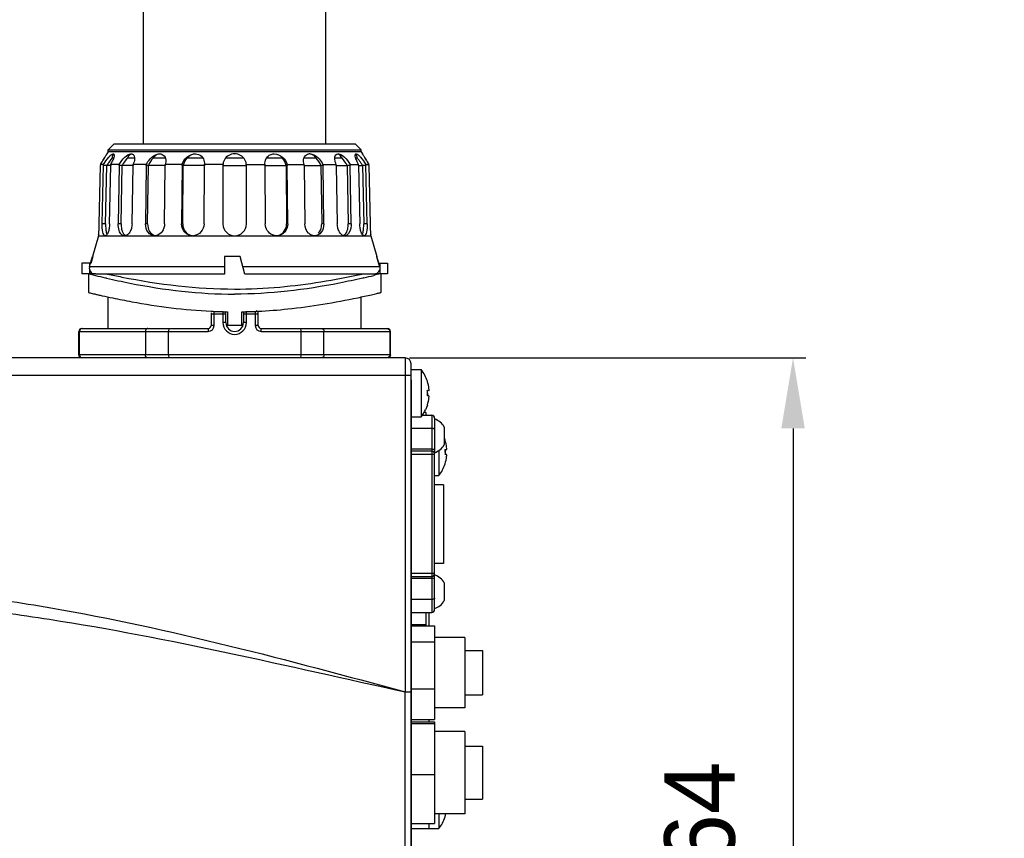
# Model space of a CAD drawing. Header units: millimetres. Extents: x 4086 to 8318, y 123 to 1549.
# Tile 41 of 56: x 6906 to 6989, y 1032 to 1102. Entities that reach past the tile are written whole.
import ezdxf

# ---------------------------------------------------------------- set-up
doc = ezdxf.new("R2010")
doc.units = ezdxf.units.MM
doc.styles.get("Standard").update_dxf_attribs({"font": 'SourceHanSansCN-Normal.ttf'})
doc.dimstyles.get("Standard").update_dxf_attribs({"dimscale": 6, "dimtxt": 5, "dimasz": 3, "dimexe": 0.18, "dimexo": 0.0625, "dimgap": 0.8, "dimtad": 1, "dimtoh": 1, "dimdec": 1, "dimlfac": 2, "dimzin": 0, "dimdsep": 46, "dimtxsty": 'Standard', "dimcen": 0.09, "dimclrd": 256, "dimclre": 256, "dimclrt": 256, "dimadec": 0, "dimazin": 2, "dimtfac": 1, "dimtdec": 1, "dimtofl": 0, "dimtmove": 0, "dimatfit": 3, "dimfxl": 1, "dimtolj": 1, "dimtzin": 0, "dimarcsym": 0})

# ---------------------------------------------------------------- blocks, each defined once
blk = doc.blocks.new('*D734')
at = {"lineweight": -2}
for p, q in [((6938.902, 1073.262), (6972.58, 1073.262)), ((6971.5, 1067.262), (6971.5, 997.262)), ((6939.402, 991.262), (6972.58, 991.262))]:
    blk.add_line(p, q, dxfattribs=at)
for points in [[(6972.5, 1067.262), (6970.5, 1067.262), (6971.5, 1073.262)], [(6970.5, 997.262), (6972.5, 997.262), (6971.5, 991.262)]]:
    blk.add_solid(points)
at = {"layer": 'Defpoints', "color": 0}
for p in [(6938.527, 1073.262), (6939.027, 991.262), (6971.5, 991.262)]:
    blk.add_point(p, dxfattribs=at)
at = {"insert": (6963.592, 1032.262), "char_height": 30, "attachment_point": 5, "rotation": 90}
blk.add_mtext('\\A1;\\A1;{\\H0.2x;164}', dxfattribs=at)
blk = doc.blocks.new('*D735')
at = {"lineweight": -2}
for p, q in [((6836.304, 1255.762), (7007.728, 1255.762)), ((7006.648, 1249.762), (7006.648, 997.262)), ((6939.402, 991.262), (7007.728, 991.262))]:
    blk.add_line(p, q, dxfattribs=at)
for points in [[(7007.648, 1249.762), (7005.648, 1249.762), (7006.648, 1255.762)], [(7005.648, 997.262), (7007.648, 997.262), (7006.648, 991.262)]]:
    blk.add_solid(points)
at = {"layer": 'Defpoints', "color": 0}
for p in [(6835.929, 1255.762), (6939.027, 991.262), (7006.648, 991.262)]:
    blk.add_point(p, dxfattribs=at)
at = {"insert": (6998.118, 1123.512), "char_height": 30, "attachment_point": 5, "rotation": 90}
blk.add_mtext('\\A1;\\A1;{\\H0.2x;最大529}', dxfattribs=at)
blk = doc.blocks.new('*D738')
at = {"lineweight": -2}
for p, q in [((6874.012, 1077.387), (6874.012, 940.662)), ((6939.027, 1071.387), (6939.027, 940.662)), ((6880.012, 941.742), (6933.027, 941.742))]:
    blk.add_line(p, q, dxfattribs=at)
for points in [[(6880.012, 942.742), (6880.012, 940.742), (6874.012, 941.742)], [(6933.027, 940.742), (6933.027, 942.742), (6939.027, 941.742)]]:
    blk.add_solid(points)
at = {"layer": 'Defpoints', "color": 0}
for p in [(6874.012, 1077.762), (6939.027, 1071.762), (6939.027, 941.742)]:
    blk.add_point(p, dxfattribs=at)
at = {"insert": (6906.519, 949.654), "char_height": 30, "attachment_point": 5}
blk.add_mtext('\\A1;\\A1;{\\H0.2x;130}', dxfattribs=at)

msp = doc.modelspace()

# ---------------------------------------------------------------- linework, layer by layer
at = {"color": 7, "linetype": 'Continuous'}
for p, q in [((6916.2769, 1091.4392), (6916.2769, 1159.9141)), ((6931.7769, 1091.4392), (6931.7769, 1159.9141)), ((6913.2769, 1090.7742), (6913.1618, 1090.5983)), ((6913.7769, 1091.4392), (6913.2769, 1090.9392)), ((6913.2769, 1090.9392), (6934.7769, 1090.9392)), ((6913.2769, 1090.7742), (6913.2769, 1090.9392)), ((6934.7769, 1090.7742), (6913.2769, 1090.7742)), ((6913.7769, 1091.4392), (6934.2769, 1091.4392)), ((6934.7769, 1090.9392), (6934.2769, 1091.4392)), ((6934.7769, 1090.7742), (6934.7769, 1090.9392)), ((6934.7769, 1090.7742), (6934.892, 1090.5983)), ((6913.119, 1090.5226), (6913.107, 1090.5017)), ((6913.1511, 1090.5794), (6913.1618, 1090.5983)), ((6913.1618, 1090.5983), (6913.1512, 1090.5795)), ((6913.726, 1090.2262), (6913.5894, 1090.2262)), ((6915.515, 1090.2262), (6914.8953, 1090.2262)), ((6918.1372, 1090.2262), (6917.0951, 1090.2262)), ((6921.3359, 1090.2262), (6919.9735, 1090.2262)), ((6924.8052, 1090.2262), (6923.2486, 1090.2262)), ((6928.0803, 1090.2262), (6926.7178, 1090.2262)), ((6930.9586, 1090.2262), (6929.9165, 1090.2262)), ((6933.1585, 1090.2262), (6932.5387, 1090.2262)), ((6934.4644, 1090.2262), (6934.3277, 1090.2262)), ((6934.892, 1090.5983), (6934.9026, 1090.5795)), ((6934.9026, 1090.5794), (6934.892, 1090.5983)), ((6934.9348, 1090.5226), (6934.9468, 1090.5017)), ((6912.5159, 1084.6392), (6912.6185, 1089.5983)), ((6912.6202, 1089.7041), (6912.6185, 1089.5983)), ((6912.8712, 1089.7041), (6912.6202, 1089.7041)), ((6913.1524, 1089.6051), (6912.8678, 1089.5983)), ((6913.0567, 1084.6392), (6913.1524, 1089.6051)), ((6913.486, 1089.6119), (6913.1546, 1089.6119)), ((6913.3883, 1084.6392), (6913.4858, 1089.5983)), ((6914.2142, 1089.7041), (6913.4857, 1089.7041)), ((6914.2095, 1089.5983), (6914.1265, 1084.6392)), ((6914.4516, 1089.6051), (6914.2095, 1089.5983)), ((6914.3702, 1084.6392), (6914.4516, 1089.6051)), ((6915.3851, 1089.6119), (6914.4535, 1089.6119)), ((6915.3021, 1084.6392), (6915.3851, 1089.5983)), ((6916.5177, 1089.7041), (6915.3831, 1089.7041)), ((6916.5122, 1089.5983), (6916.4519, 1084.6392)), ((6916.6881, 1089.6051), (6916.5122, 1089.5983)), ((6916.6289, 1084.6392), (6916.6881, 1089.6051)), ((6918.1267, 1089.6119), (6916.6896, 1089.6119)), ((6918.0699, 1084.6392), (6918.1302, 1089.5983)), ((6919.5563, 1089.7041), (6918.1267, 1089.7041)), ((6919.5504, 1089.5983), (6919.5187, 1084.6392)), ((6919.6429, 1089.6051), (6919.5504, 1089.5983)), ((6919.6118, 1084.6392), (6919.6429, 1089.6051)), ((6921.4525, 1089.6119), (6919.6438, 1089.6119)), ((6921.4208, 1084.6392), (6921.4525, 1089.5983)), ((6923.0325, 1089.7041), (6921.4477, 1089.7041)), ((6923.0269, 1089.5983), (6923.0269, 1084.6392)), ((6923.0271, 1089.6119), (6925.0263, 1089.6119)), ((6925.0213, 1089.7041), (6926.6061, 1089.7041)), ((6925.0269, 1084.6392), (6925.0269, 1089.5983)), ((6926.6012, 1089.6119), (6928.4096, 1089.6119)), ((6926.6012, 1089.5983), (6926.6329, 1084.6392)), ((6928.5033, 1089.5983), (6928.4109, 1089.6051)), ((6928.4109, 1089.6051), (6928.442, 1084.6392)), ((6928.4975, 1089.7041), (6929.9271, 1089.7041)), ((6928.5351, 1084.6392), (6928.5033, 1089.5983)), ((6929.9236, 1089.6119), (6931.3639, 1089.6119)), ((6929.9236, 1089.5983), (6929.9839, 1084.6392)), ((6931.5416, 1089.5983), (6931.3657, 1089.6051)), ((6931.3657, 1089.6051), (6931.4249, 1084.6392)), ((6931.5361, 1089.7041), (6932.6707, 1089.7041)), ((6931.6019, 1084.6392), (6931.5416, 1089.5983)), ((6932.6687, 1089.6119), (6933.6, 1089.6119)), ((6932.6687, 1089.5983), (6932.7517, 1084.6392)), ((6933.8443, 1089.5983), (6933.6022, 1089.6051)), ((6933.6022, 1089.6051), (6933.6836, 1084.6392)), ((6933.8396, 1089.7041), (6934.5681, 1089.7041)), ((6933.9273, 1084.6392), (6933.8443, 1089.5983)), ((6934.5678, 1089.6119), (6934.8991, 1089.6119)), ((6934.5679, 1089.5983), (6934.6655, 1084.6392)), ((6935.186, 1089.5983), (6934.9013, 1089.6051)), ((6934.9013, 1089.6051), (6934.9971, 1084.6392)), ((6935.1826, 1089.7041), (6935.4336, 1089.7041)), ((6935.2836, 1084.6392), (6935.1851, 1089.6336)), ((6935.4353, 1089.5983), (6935.4336, 1089.7041)), ((6935.4353, 1089.5983), (6935.5379, 1084.6392)), ((6913.0567, 1084.6392), (6912.7702, 1084.6392)), ((6914.3702, 1084.6392), (6914.1265, 1084.6392)), ((6916.6289, 1084.6392), (6916.4519, 1084.6392)), ((6919.6118, 1084.6392), (6919.5187, 1084.6392)), ((6928.5351, 1084.6392), (6928.442, 1084.6392)), ((6931.6019, 1084.6392), (6931.4249, 1084.6392)), ((6933.9273, 1084.6392), (6933.6836, 1084.6392)), ((6935.2836, 1084.6392), (6934.9971, 1084.6392)), ((6912.4519, 1083.6392), (6911.934, 1081.8892)), ((6912.4598, 1083.7152), (6912.4519, 1083.6392)), ((6912.4519, 1083.6392), (6935.6019, 1083.6392)), ((6935.6019, 1083.6392), (6935.594, 1083.7156)), ((6935.6019, 1083.6392), (6936.1198, 1081.8892)), ((6911.7793, 1081.3117), (6911.8608, 1081.5994)), ((6911.9657, 1081.8892), (6911.7865, 1081.2851)), ((6911.8608, 1081.5994), (6911.9434, 1081.8892)), ((6911.9434, 1081.8892), (6911.934, 1081.8892)), ((6924.5019, 1081.8892), (6923.1519, 1081.8892)), ((6923.1519, 1081.8892), (6923.1519, 1080.3892)), ((6924.9019, 1080.3892), (6924.5019, 1081.8892)), ((6936.1198, 1081.8892), (6936.0881, 1081.8892)), ((6936.0881, 1081.8892), (6936.2673, 1081.2851)), ((6936.193, 1081.5994), (6936.1104, 1081.8892)), ((6936.2745, 1081.3117), (6936.193, 1081.5994)), ((6911.7793, 1081.3117), (6911.0469, 1081.3117)), ((6911.0469, 1081.3117), (6911.0469, 1080.4015)), ((6911.6969, 1081.3117), (6911.6969, 1080.9177)), ((6911.6969, 1081.0195), (6911.7793, 1081.3117)), ((6923.1519, 1081.0119), (6911.6969, 1081.0119)), ((6911.6969, 1080.8308), (6911.6969, 1080.4015)), ((6936.3484, 1081.0119), (6924.7359, 1081.0119)), ((6936.2594, 1081.3117), (6937.0069, 1081.3117)), ((6936.2673, 1081.2851), (6936.3484, 1081.0119)), ((6936.3569, 1081.3117), (6936.3569, 1080.9177)), ((6936.3569, 1080.8308), (6936.3569, 1080.4015)), ((6937.0069, 1081.3117), (6937.0069, 1080.4015)), ((6911.6422, 1080.4015), (6911.0469, 1080.4015)), ((6911.6019, 1080.4117), (6911.6019, 1078.8117)), ((6911.6422, 1080.4015), (6911.6677, 1080.3951)), ((6911.6677, 1080.3951), (6912.1227, 1080.2821)), ((6912.0525, 1080.408), (6911.6969, 1080.408)), ((6912.1227, 1080.2821), (6912.1834, 1080.2672)), ((6923.1519, 1080.3892), (6912.2327, 1080.3892)), ((6913.046, 1080.0615), (6913.0663, 1080.0568)), ((6913.0663, 1080.0568), (6913.1425, 1080.0392)), ((6935.8211, 1080.3892), (6924.9019, 1080.3892)), ((6934.9901, 1080.0574), (6934.9114, 1080.0392)), ((6935.012, 1080.0625), (6934.9901, 1080.0574)), ((6935.9207, 1080.2795), (6935.8679, 1080.2666)), ((6936.3863, 1080.3952), (6935.9207, 1080.2795)), ((6936.3569, 1080.408), (6936.0008, 1080.408)), ((6936.4116, 1080.4015), (6936.3863, 1080.3952)), ((6937.0069, 1080.4015), (6936.4116, 1080.4015)), ((6936.4519, 1080.4117), (6936.4519, 1078.8117)), ((6913.2769, 1075.7617), (6913.2769, 1078.4388)), ((6934.7769, 1075.7617), (6934.7769, 1078.4385)), ((6936.4518, 1078.8113), (6936.4, 1078.7995)), ((6922.0269, 1077.0117), (6923.2769, 1077.0117)), ((6922.0269, 1077.0117), (6922.0269, 1076.0117)), ((6922.1839, 1077.2178), (6922.2634, 1077.2144)), ((6922.2769, 1076.0117), (6922.2769, 1077.2364)), ((6923.0269, 1077.2003), (6923.0269, 1076.2617)), ((6923.2769, 1076.2617), (6923.2769, 1077.0117)), ((6923.4269, 1077.181), (6923.4269, 1076.0117)), ((6924.6269, 1076.0117), (6924.6269, 1077.1811)), ((6924.7769, 1077.0117), (6926.0269, 1077.0117)), ((6924.7769, 1077.0117), (6924.7769, 1076.2617)), ((6925.0269, 1076.2617), (6925.0269, 1077.2282)), ((6925.7769, 1077.237), (6925.7769, 1076.0117)), ((6925.7906, 1077.2146), (6925.8681, 1077.218)), ((6926.0269, 1076.0117), (6926.0269, 1077.0117)), ((6911.0269, 1075.7617), (6911.0458, 1075.7617)), ((6911.07, 1075.7617), (6921.7769, 1075.7617)), ((6921.7769, 1075.7617), (6921.7769, 1075.5117)), ((6922.2769, 1076.0117), (6922.0269, 1076.0117)), ((6923.2769, 1076.2617), (6923.0269, 1076.2617)), ((6924.6269, 1076.0117), (6923.4268, 1076.0117)), ((6925.0269, 1076.2617), (6924.7769, 1076.2617)), ((6926.0269, 1076.0117), (6925.7769, 1076.0117)), ((6926.2769, 1075.7617), (6937.0269, 1075.7617)), ((6926.2769, 1075.5117), (6926.2769, 1075.7617)), ((6910.7769, 1075.5117), (6921.7769, 1075.5117)), ((6910.7769, 1073.5117), (6910.7769, 1075.5117)), ((6910.8256, 1073.5117), (6910.8256, 1075.5117)), ((6916.4436, 1075.5117), (6916.4436, 1073.5117)), ((6918.4088, 1073.5117), (6918.4088, 1075.5117)), ((6926.2769, 1075.5117), (6937.2712, 1075.5117)), ((6929.6449, 1075.5117), (6929.6449, 1073.5117)), ((6931.6102, 1073.5117), (6931.6102, 1075.5117)), ((6937.2282, 1075.5117), (6937.2282, 1073.5117)), ((6937.2769, 1073.5117), (6937.2769, 1075.5117)), ((6938.5269, 1073.2617), (6886.2739, 1073.2617)), ((6937.2769, 1073.5117), (6910.7819, 1073.5117)), ((6938.5269, 1073.2619), (6938.5248, 1044.8818)), ((6939.0269, 991.2617), (6939.0269, 1072.7617)), ((6939.0269, 1071.7617), (6886.2674, 1071.7617)), ((6939.0269, 1072.2617), (6939.8886, 1072.2617)), ((6939.8886, 1072.2617), (6939.8886, 1068.2617)), ((6940.4102, 1071.2654), (6940.4168, 1071.2692)), ((6940.5483, 1070.4817), (6940.4102, 1070.4817)), ((6940.5483, 1070.0417), (6940.4102, 1070.0417)), ((6940.4168, 1069.2541), (6940.2518, 1068.8449)), ((6940.4168, 1069.2541), (6940.4102, 1069.2579)), ((6939.0269, 1068.2617), (6939.8886, 1068.2617)), ((6939.9804, 1068.3867), (6940.7769, 1068.3867)), ((6940.2769, 1068.6194), (6940.1182, 1068.6194)), ((6940.2769, 1068.6194), (6940.2769, 1068.3867)), ((6940.7769, 1068.3867), (6940.7769, 1065.3562)), ((6941.0269, 1068.1367), (6941.0269, 1065.1258)), ((6941.8519, 1067.3856), (6941.8519, 1065.8878)), ((6939.0269, 1067.2841), (6940.7769, 1067.2841)), ((6941.9102, 1066.2654), (6941.916, 1066.2688)), ((6940.7769, 1065.4942), (6939.0269, 1065.4942)), ((6940.7769, 1065.3367), (6939.0269, 1065.3367)), ((6939.0269, 1065.0867), (6941.0269, 1065.0867)), ((6940.7769, 1065.3367), (6940.7769, 1054.6867)), ((6941.0269, 1051.8867), (6941.0269, 1065.0867)), ((6941.3886, 1065.4097), (6941.3886, 1063.2617)), ((6941.9102, 1065.4817), (6942.0483, 1065.4817)), ((6942.0483, 1065.0417), (6941.9102, 1065.0417)), ((6941.9168, 1064.2541), (6941.9102, 1064.2579)), ((6941.0269, 1063.2617), (6941.3886, 1063.2617)), ((6941.7769, 1062.4867), (6941.0269, 1062.4867)), ((6941.7769, 1062.4867), (6941.7769, 1055.7867)), ((6941.7769, 1055.7867), (6941.0269, 1055.7867)), ((6941.0269, 1054.9367), (6939.0269, 1054.9367)), ((6939.0269, 1054.6867), (6940.7769, 1054.6867)), ((6939.0269, 1054.5292), (6940.7769, 1054.5292)), ((6940.7769, 1054.6651), (6940.7769, 1051.6367)), ((6941.8519, 1054.1356), (6941.8519, 1052.6378)), ((6940.7769, 1052.7393), (6939.0269, 1052.7393)), ((6939.0269, 1051.6367), (6940.7769, 1051.6367)), ((6940.2769, 1051.6367), (6940.2769, 1050.4887)), ((6940.5269, 1051.6367), (6940.5269, 1050.4887)), ((6940.2769, 1050.5744), (6939.0269, 1050.5744)), ((6939.0269, 1050.4887), (6941.0269, 1050.4887)), ((6941.0269, 1050.4887), (6941.0269, 1042.5347)), ((6939.0269, 1049.1227), (6941.0269, 1049.1227)), ((6943.6019, 1049.5117), (6941.0269, 1049.5117)), ((6943.6019, 1049.5117), (6943.6019, 1043.5117)), ((6943.6019, 1048.3867), (6945.1019, 1048.3867)), ((6945.1019, 1048.386), (6945.1019, 1044.6374)), ((6939.0269, 1045.1457), (6941.0269, 1045.1457)), ((6943.6019, 1044.6367), (6945.1019, 1044.6367)), ((6943.6019, 1043.5117), (6941.0269, 1043.5117)), ((6939.0269, 1042.5347), (6941.0269, 1042.5347)), ((6939.0269, 1042.3321), (6941.0269, 1042.3321)), ((6940.5269, 1042.5347), (6940.5269, 1042.3321)), ((6941.0269, 1042.3321), (6941.0269, 1033.6913)), ((6939.0269, 1042.1876), (6941.0269, 1042.1876)), ((6943.6019, 1041.5117), (6941.0269, 1041.5117)), ((6943.6019, 1041.5114), (6943.6019, 1034.512)), ((6943.6019, 1040.2617), (6945.1019, 1040.2617)), ((6945.1019, 1040.261), (6945.1019, 1035.7624)), ((6939.0269, 1037.8673), (6941.0269, 1037.8673)), ((6943.6019, 1035.7617), (6945.1019, 1035.7617)), ((6943.6019, 1034.5117), (6941.0269, 1034.5117)), ((6941.3886, 1034.5117), (6941.3886, 1033.2617)), ((6941.9168, 1034.2541), (6941.9102, 1034.2579)), ((6939.0269, 1033.6913), (6941.0269, 1033.6913)), ((6939.0269, 1033.2617), (6941.3886, 1033.2617)), ((6940.5269, 1033.6913), (6940.5269, 1033.2617))]:
    msp.add_line(p, q, dxfattribs=at)
for points in [[(6912.7702, 1084.6392), (6912.8686, 1089.6336), (6912.8698, 1089.6689), (6912.8712, 1089.7041)], [(6913.4857, 1089.7041), (6913.4863, 1089.6689), (6913.4863, 1089.6336), (6913.4858, 1089.5983)], [(6914.2095, 1089.5983), (6914.2104, 1089.6336), (6914.212, 1089.6689), (6914.2142, 1089.7041)], [(6915.3831, 1089.7041), (6915.3846, 1089.6689), (6915.3852, 1089.6336), (6915.3851, 1089.5983)], [(6916.5122, 1089.5983), (6916.5131, 1089.6336), (6916.5149, 1089.6689), (6916.5177, 1089.7041)], [(6918.1267, 1089.7041), (6918.1289, 1089.6689), (6918.1301, 1089.6336), (6918.1302, 1089.5983)], [(6919.5504, 1089.5983), (6919.5512, 1089.6336), (6919.5532, 1089.6689), (6919.5563, 1089.7041)], [(6921.4477, 1089.7041), (6921.4506, 1089.6689), (6921.4522, 1089.6336), (6921.4525, 1089.5983)], [(6926.6012, 1089.5983), (6926.6016, 1089.6336), (6926.6032, 1089.6689), (6926.6061, 1089.7041)], [(6928.4975, 1089.7041), (6928.5006, 1089.6689), (6928.5025, 1089.6336), (6928.5033, 1089.5983)], [(6929.9236, 1089.5983), (6929.9237, 1089.6336), (6929.9249, 1089.6689), (6929.9271, 1089.7041)], [(6931.5361, 1089.7041), (6931.5389, 1089.6689), (6931.5407, 1089.6336), (6931.5416, 1089.5983)], [(6932.6687, 1089.5983), (6932.6685, 1089.6336), (6932.6692, 1089.6689), (6932.6707, 1089.7041)], [(6933.8396, 1089.7041), (6933.8418, 1089.6689), (6933.8434, 1089.6336), (6933.8443, 1089.5983)], [(6934.5679, 1089.5983), (6934.5675, 1089.6336), (6934.5675, 1089.6689), (6934.5681, 1089.7041)], [(6935.1826, 1089.7041), (6935.184, 1089.6689), (6935.1851, 1089.6336)], [(6911.6949, 1080.8742), (6911.6952, 1080.8887), (6911.6958, 1080.9032), (6911.6969, 1080.9177)], [(6911.6969, 1080.8308), (6911.6958, 1080.8453), (6911.6952, 1080.8597), (6911.6949, 1080.8742)], [(6936.3569, 1080.9177), (6936.358, 1080.9032), (6936.3586, 1080.8887), (6936.3588, 1080.8742)], [(6936.3588, 1080.8742), (6936.3586, 1080.8597), (6936.358, 1080.8453), (6936.3569, 1080.8308)]]:
    msp.add_lwpolyline(points, dxfattribs=at)
for centre, radius, start, end in [((6897.0945, 1099.7561), 18.4956, 327.079128, 327.912965), ((6897.1715, 1099.7076), 18.4046, 327.262021, 327.914224), ((6897.8363, 1099.2895), 17.6192, 327.917298, 328.283485), ((6898.3977, 1098.9419), 16.959, 327.905457, 329.35551), ((6898.3327, 1098.9836), 17.0362, 328.280923, 328.802102), ((6898.8265, 1098.6845), 16.4589, 328.802384, 329.362563), ((6899.3611, 1098.3672), 15.8372, 329.364405, 329.845404), ((6899.5619, 1098.2495), 15.6044, 329.363938, 330.23059), ((6899.8212, 1098.1), 15.3051, 329.845179, 330.234289), ((6900.3895, 1097.7766), 14.6513, 330.322692, 330.578036), ((6900.3703, 1097.7875), 14.6734, 330.323058, 330.578319), ((6910.5669, 1091.4163), 3.3838, 330.542148, 333.967787), ((6924.0269, 1089.5983), 1, 359.999996, 180), ((6930.4127, 1089.9769), 0.6214, 89.952275, 96.287832), ((6930.139, 1086.7271), 5.5635, 33.974256, 36.60222), ((6947.6835, 1097.7875), 14.6734, 209.421681, 209.676942), ((6947.6643, 1097.7766), 14.6513, 209.421964, 209.677308), ((6948.4939, 1098.2507), 15.6068, 209.769464, 210.639151), ((6948.2338, 1098.1007), 15.3066, 209.765724, 210.154792), ((6948.6894, 1098.3653), 15.8334, 210.154536, 210.632533), ((6949.2272, 1098.6844), 16.4587, 210.634415, 211.197602), ((6949.6577, 1098.9429), 16.9609, 210.647512, 212.095006), ((6949.7202, 1098.9831), 17.0352, 211.197866, 211.719079), ((6950.2167, 1099.289), 17.6184, 211.716515, 212.082218), ((6950.8823, 1099.7076), 18.4046, 212.085776, 212.737979), ((6950.9593, 1099.7561), 18.4956, 212.087035, 212.920872), ((6918.1844, 1086.5588), 5.8811, 146.241849, 147.110974), ((6910.2003, 1091.6189), 3.8026, 329.765406, 330.60085), ((6900.8069, 1084.8877), 11.7117, 354.498438, 356.903942), ((6900.9146, 1084.8803), 11.6038, 356.911695, 358.809833), ((6924.0269, 1084.6392), 1, 180, 0), ((6947.1403, 1084.8803), 11.6048, 181.190253, 183.095168), ((6947.2501, 1084.8879), 11.7149, 183.103281, 185.501997), ((6899.8944, 1084.9761), 12.6285, 354.269709, 354.495796), ((6920.4497, 1084.5388), 0.8996, 270.0195, 275.749117), ((6948.1212, 1084.9725), 12.5901, 185.5049, 185.72946), ((6912.1749, 1080.8882), 0.4997, 216.631553, 236.173793), ((6929.72, 1151.9127), 73.7605, 256.246169, 256.935036), ((6918.3354, 1151.9075), 73.7551, 283.068037, 283.751602), ((6918.3787, 1155.2696), 78.5634, 281.832448, 282.26617), ((6924.0936, 1120.3051), 43.1296, 267.249381, 267.462239), ((6922.2769, 1077.0117), 0.25, 165, 180), ((6924.054, 1119.3296), 42.1533, 267.565345, 268.594873), ((6924.0268, 1118.3062), 41.1295, 268.59785, 268.828111), ((6924.0198, 1117.97), 40.7933, 268.828231, 268.966925), ((6923.0269, 1077.0117), 0.25, 0, 48.321093), ((6924.0141, 1117.6477), 40.471, 268.966838, 269.168516), ((6924.0498, 1116.9506), 39.7738, 270.831417, 271.036607), ((6924.0432, 1117.3205), 40.1437, 271.036505, 271.177786), ((6925.0269, 1077.0117), 0.25, 151.07638, 180), ((6924.035, 1117.7114), 40.5346, 271.17793, 271.411442), ((6924.0018, 1118.9483), 41.772, 271.41522, 272.454319), ((6925.7769, 1077.0117), 0.25, 0, 71.302556), ((6923.9501, 1120.211), 43.0358, 272.554346, 272.770244), ((6911.0269, 1075.5117), 0.25, 90, 180), ((6921.7769, 1076.0117), 0.5, 270, 0), ((6921.7769, 1076.0117), 0.25, 270, 0), ((6924.0269, 1076.2617), 1, 180, 0), ((6924.0269, 1076.2617), 0.75, 180, 0), ((6926.2769, 1076.0117), 0.5, 180, 270), ((6926.2769, 1076.0117), 0.25, 180, 270), ((6937.0269, 1075.5117), 0.25, 0, 90), ((6938.5269, 1072.7617), 0.5, 0.000471, 90.000007), ((6937.3048, 1070.25), 3.2746, 18.13505, 37.903297), ((6937.3269, 1070.2617), 3.2425, 6.552172, 18.032352), ((6937.3269, 1070.2617), 3.2425, 341.967648, 353.447828), ((6937.3189, 1070.2666), 3.2593, 322.038106, 334.137755), ((6940.7769, 1068.1367), 0.25, 0, 90), ((6940.5496, 1066.6367), 1.5028, 29.938338, 71.482848), ((6940.5496, 1066.6367), 1.5028, 288.517152, 330.061662), ((6938.8213, 1065.2595), 3.256, 18.06581, 21.120729), ((6938.8269, 1065.2617), 3.2425, 6.552172, 18.032352), ((6940.7769, 1065.0867), 0.25, 0, 90), ((6938.8269, 1065.2617), 3.2425, 341.967648, 353.447828), ((6938.8048, 1065.2734), 3.2746, 322.096703, 341.86495), ((6940.7769, 1054.9367), 0.25, 270, 0), ((6940.5496, 1053.3867), 1.5028, 29.938338, 71.482848), ((6940.5496, 1053.3867), 1.5028, 288.517152, 330.061662), ((6940.7769, 1051.8867), 0.25, 270, 0), ((6938.8048, 1035.2734), 3.2746, 322.096703, 341.86495), ((6938.8269, 1035.2617), 3.2425, 341.967648, 346.621242)]:
    msp.add_arc(centre, radius, start, end, dxfattribs=at)
for points, knots in [([(6912.8712, 1089.7041), (6913.0092, 1089.917), (6913.2157, 1090.2107), (6913.4943, 1090.4985), (6913.6347, 1090.5983), (6913.6936, 1090.5983)], [0, 0, 0, 0, 0.6175562, 0.8565743, 1, 1, 1, 1]), ([(6913.6784, 1090.5012), (6913.6685, 1090.4838), (6913.6272, 1090.3963), (6913.6039, 1090.3014), (6913.5894, 1090.2262)], [0, 0, 0, 0, 0.2068992, 1, 1, 1, 1]), ([(6913.7708, 1090.5226), (6913.7875, 1090.4418), (6913.7382, 1090.2307), (6913.6616, 1090.0425), (6913.6075, 1089.9313)], [0, 0, 0, 0, 0.4001661, 1, 1, 1, 1]), ([(6913.7499, 1090.5825), (6913.7359, 1090.5739), (6913.7086, 1090.549), (6913.6883, 1090.5186), (6913.6784, 1090.5012)], [0, 0, 0, 0, 0.450778, 1, 1, 1, 1]), ([(6913.6936, 1090.5983), (6913.7115, 1090.5983), (6913.7526, 1090.5832), (6913.7665, 1090.543), (6913.7708, 1090.5226)], [0, 0, 0, 0, 0.4620994, 1, 1, 1, 1]), ([(6914.2142, 1089.7041), (6914.3454, 1089.9281), (6914.6178, 1090.2878), (6915.0335, 1090.5983), (6915.2368, 1090.5983)], [0, 0, 0, 0, 0.5606894, 1, 1, 1, 1]), ([(6915.2368, 1090.5983), (6915.2943, 1090.5983), (6915.4172, 1090.5633), (6915.5594, 1090.3104), (6915.5148, 1090.0809), (6915.47, 1089.9313)], [0, 0, 0, 0, 0.2111542, 0.4255687, 1, 1, 1, 1]), ([(6916.5177, 1089.7041), (6916.6777, 1090.0471), (6917.036, 1090.468), (6917.5259, 1090.5983), (6917.6406, 1090.5983)], [0, 0, 0, 0, 0.7675555, 1, 1, 1, 1]), ([(6919.5563, 1089.7041), (6919.6266, 1089.9375), (6919.9118, 1090.3796), (6920.4139, 1090.5983), (6920.6694, 1090.5983)], [0, 0, 0, 0, 0.4882732, 1, 1, 1, 1]), ([(6920.6694, 1090.5983), (6920.8594, 1090.5983), (6921.2457, 1090.467), (6921.4189, 1090.1048), (6921.4435, 1089.9313)], [0, 0, 0, 0, 0.5201847, 1, 1, 1, 1]), ([(6926.6102, 1089.9311), (6926.636, 1090.1129), (6926.763, 1090.3609), (6926.9756, 1090.4948), (6927.0346, 1090.5226)], [0, 0, 0, 0, 0.7377193, 1, 1, 1, 1]), ([(6927.3844, 1090.5983), (6927.6399, 1090.5983), (6928.142, 1090.3796), (6928.4272, 1089.9375), (6928.4975, 1089.7041)], [0, 0, 0, 0, 0.5117247, 1, 1, 1, 1]), ([(6929.8837, 1089.9311), (6929.8787, 1089.9911), (6929.8769, 1090.2091), (6929.9941, 1090.4391), (6930.1296, 1090.5226)], [0, 0, 0, 0, 0.2743621, 1, 1, 1, 1]), ([(6930.9586, 1090.2262), (6930.927, 1090.2774), (6930.7929, 1090.4576), (6930.5736, 1090.5786), (6930.4099, 1090.595)], [0, 0, 0, 0, 0.2677013, 1, 1, 1, 1]), ([(6930.4132, 1090.5983), (6930.5279, 1090.5983), (6931.0178, 1090.468), (6931.376, 1090.0471), (6931.5361, 1089.7041)], [0, 0, 0, 0, 0.2324447, 1, 1, 1, 1]), ([(6932.5838, 1089.9311), (6932.5661, 1089.9902), (6932.5204, 1090.1809), (6932.5303, 1090.4218), (6932.6272, 1090.5226)], [0, 0, 0, 0, 0.3060265, 1, 1, 1, 1]), ([(6933.1585, 1090.2262), (6933.1388, 1090.2722), (6933.0631, 1090.4233), (6932.9249, 1090.5581), (6932.8077, 1090.5878)], [0, 0, 0, 0, 0.2926451, 1, 1, 1, 1]), ([(6932.8169, 1090.5983), (6933.0203, 1090.5983), (6933.436, 1090.2878), (6933.7083, 1089.9281), (6933.8396, 1089.7041)], [0, 0, 0, 0, 0.4393083, 1, 1, 1, 1]), ([(6934.4464, 1089.9311), (6934.3922, 1090.0424), (6934.3156, 1090.2306), (6934.2663, 1090.4417), (6934.283, 1090.5226)], [0, 0, 0, 0, 0.5998101, 1, 1, 1, 1]), ([(6934.283, 1090.5226), (6934.286, 1090.5372), (6934.2944, 1090.5637), (6934.3143, 1090.5843), (6934.325, 1090.5901)], [0, 0, 0, 0, 0.549302, 1, 1, 1, 1]), ([(6934.4644, 1090.2262), (6934.4568, 1090.2655), (6934.4285, 1090.3844), (6934.3865, 1090.5136), (6934.3226, 1090.5687)], [0, 0, 0, 0, 0.321435, 1, 1, 1, 1]), ([(6934.325, 1090.5901), (6934.3302, 1090.5928), (6934.3417, 1090.5971), (6934.3539, 1090.5983), (6934.3602, 1090.5983)], [0, 0, 0, 0, 0.4821947, 1, 1, 1, 1]), ([(6934.3602, 1090.5983), (6934.4191, 1090.5983), (6934.5595, 1090.4985), (6934.8381, 1090.2107), (6935.0446, 1089.917), (6935.1826, 1089.7041)], [0, 0, 0, 0, 0.1434258, 0.3824414, 1, 1, 1, 1]), ([(6913.0184, 1083.6392), (6912.9016, 1083.6392), (6912.7648, 1084.1125), (6912.7656, 1084.4029), (6912.7702, 1084.6392)], [0, 0, 0, 0, 0.3306892, 1, 1, 1, 1]), ([(6914.6625, 1083.6392), (6914.5853, 1083.6392), (6914.3604, 1083.728), (6914.1622, 1084.1199), (6914.1234, 1084.4522), (6914.1265, 1084.6392)], [0, 0, 0, 0, 0.1880805, 0.5442091, 1, 1, 1, 1]), ([(6914.4147, 1084.2036), (6914.4296, 1084.1407), (6914.4909, 1083.9364), (6914.6263, 1083.7307), (6914.7652, 1083.6692)], [0, 0, 0, 0, 0.2984691, 1, 1, 1, 1]), ([(6917.2233, 1083.6392), (6917.0138, 1083.6392), (6916.5566, 1083.9087), (6916.4489, 1084.3929), (6916.4519, 1084.6392)], [0, 0, 0, 0, 0.4594927, 1, 1, 1, 1]), ([(6916.6289, 1084.6392), (6916.6263, 1084.4238), (6916.7115, 1084.0082), (6917.0466, 1083.7128), (6917.2265, 1083.6628)], [0, 0, 0, 0, 0.5358162, 1, 1, 1, 1]), ([(6918.0699, 1084.6392), (6918.0672, 1084.4192), (6917.9442, 1083.9924), (6917.5835, 1083.7103), (6917.3921, 1083.6611)], [0, 0, 0, 0, 0.5268278, 1, 1, 1, 1]), ([(6920.45, 1083.6392), (6920.2081, 1083.6392), (6919.6953, 1083.8663), (6919.5171, 1084.3873), (6919.5187, 1084.6392)], [0, 0, 0, 0, 0.4898604, 1, 1, 1, 1]), ([(6919.6118, 1084.6392), (6919.6103, 1084.4018), (6919.7664, 1083.915), (6920.2238, 1083.6672), (6920.4505, 1083.644)], [0, 0, 0, 0, 0.5101899, 1, 1, 1, 1]), ([(6921.4208, 1084.6392), (6921.4193, 1084.3991), (6921.2387, 1083.9094), (6920.7726, 1083.6671), (6920.5398, 1083.6438)], [0, 0, 0, 0, 0.5065649, 1, 1, 1, 1]), ([(6927.2371, 1083.7155), (6927.0623, 1083.7905), (6926.7501, 1084.0546), (6926.6342, 1084.4457), (6926.6329, 1084.6392)], [0, 0, 0, 0, 0.4957244, 1, 1, 1, 1]), ([(6928.5351, 1084.6392), (6928.5367, 1084.3873), (6928.3585, 1083.8663), (6927.8457, 1083.6392), (6927.6038, 1083.6392)], [0, 0, 0, 0, 0.5101233, 1, 1, 1, 1]), ([(6927.7229, 1083.6646), (6927.9265, 1083.7141), (6928.3134, 1083.9783), (6928.4434, 1084.4213), (6928.442, 1084.6392)], [0, 0, 0, 0, 0.4901701, 1, 1, 1, 1]), ([(6930.5161, 1083.7155), (6930.4384, 1083.754), (6930.1376, 1083.9702), (6929.9873, 1084.3604), (6929.9839, 1084.6392)], [0, 0, 0, 0, 0.237233, 1, 1, 1, 1]), ([(6931.6019, 1084.6392), (6931.6049, 1084.3929), (6931.4972, 1083.9088), (6931.04, 1083.6392), (6930.8305, 1083.6392)], [0, 0, 0, 0, 0.5404913, 1, 1, 1, 1]), ([(6931.1469, 1083.8586), (6931.2893, 1084.0071), (6931.4061, 1084.2866), (6931.4258, 1084.5652), (6931.4249, 1084.6392)], [0, 0, 0, 0, 0.7352717, 1, 1, 1, 1]), ([(6933.2886, 1083.6692), (6933.3305, 1083.6877), (6933.5129, 1083.8152), (6933.6, 1084.0373), (6933.6394, 1084.205)], [0, 0, 0, 0, 0.2098165, 1, 1, 1, 1]), ([(6933.9273, 1084.6392), (6933.9294, 1084.5112), (6933.9147, 1084.1415), (6933.6566, 1083.6392), (6933.3913, 1083.6392)], [0, 0, 0, 0, 0.3255331, 1, 1, 1, 1]), ([(6935.2836, 1084.6392), (6935.2882, 1084.4029), (6935.2889, 1084.1125), (6935.1522, 1083.6392), (6935.0354, 1083.6392)], [0, 0, 0, 0, 0.6692933, 1, 1, 1, 1]), ([(6913.2633, 1083.9323), (6913.2469, 1083.8898), (6913.1968, 1083.7783), (6913.1026, 1083.6392), (6913.0184, 1083.6392)], [0, 0, 0, 0, 0.3512896, 1, 1, 1, 1]), ([(6913.132, 1083.8567), (6913.1377, 1083.838), (6913.1495, 1083.803), (6913.1641, 1083.769), (6913.1719, 1083.7534)], [0, 0, 0, 0, 0.5283558, 1, 1, 1, 1]), ([(6933.3913, 1083.6392), (6933.3521, 1083.6392), (6933.1718, 1083.6713), (6933.0311, 1083.8135), (6932.954, 1083.9309)], [0, 0, 0, 0, 0.218125, 1, 1, 1, 1]), ([(6935.0354, 1083.6392), (6935.0137, 1083.6392), (6934.8855, 1083.6901), (6934.8305, 1083.8291), (6934.791, 1083.9309)], [0, 0, 0, 0, 0.1653478, 1, 1, 1, 1]), ([(6912.2327, 1080.3892), (6912.2061, 1080.3892), (6912.1459, 1080.3934), (6912.086, 1080.3998), (6912.0525, 1080.404)], [0, 0, 0, 0, 0.4398348, 1, 1, 1, 1]), ([(6913.1425, 1080.0392), (6913.794, 1079.889), (6917.3692, 1079.1148), (6921.0358, 1078.6759), (6924.0269, 1078.6759)], [0, 0, 0, 0, 0.1826924, 1, 1, 1, 1]), ([(6913.2286, 1080.3892), (6913.6315, 1080.3007), (6917.1785, 1079.5514), (6920.813, 1079.1107), (6924.0269, 1079.1107)], [0, 0, 0, 0, 0.1137504, 1, 1, 1, 1]), ([(6924.0269, 1079.1107), (6925.3064, 1079.1107), (6928.9375, 1079.2787), (6932.5297, 1079.8845), (6934.8252, 1080.3892)], [0, 0, 0, 0, 0.3524983, 1, 1, 1, 1]), ([(6934.9114, 1080.0392), (6934.26, 1079.889), (6930.6847, 1079.1148), (6927.018, 1078.6759), (6924.0269, 1078.6759)], [0, 0, 0, 0, 0.1826793, 1, 1, 1, 1]), ([(6935.8211, 1080.3892), (6935.8475, 1080.3892), (6935.9076, 1080.3934), (6935.9673, 1080.3998), (6936.0008, 1080.4039)], [0, 0, 0, 0, 0.4395599, 1, 1, 1, 1]), ([(6911.602, 1078.8113), (6911.6023, 1078.8226), (6911.6727, 1078.7789), (6911.7466, 1078.7883), (6911.9255, 1078.7318), (6912.1481, 1078.6874), (6912.4424, 1078.6183), (6912.9505, 1078.5064), (6913.3634, 1078.4175), (6913.658, 1078.3562)], [0, 0, 0, 0, 0.0161312, 0.0645606, 0.1450049, 0.25678, 0.399172, 0.5713139, 1, 1, 1, 1]), ([(6913.658, 1078.3562), (6914.1967, 1078.2441), (6916.9583, 1077.7003), (6919.7615, 1077.3339), (6922.0238, 1077.2252)], [0, 0, 0, 0, 0.1954606, 1, 1, 1, 1]), ([(6926.0301, 1077.2255), (6926.8713, 1077.2662), (6929.7116, 1077.4872), (6932.5256, 1077.9644), (6934.4882, 1078.3755)], [0, 0, 0, 0, 0.2957725, 1, 1, 1, 1]), ([(6935.0698, 1078.4997), (6935.269, 1078.543), (6935.6107, 1078.6204), (6936.0107, 1078.7065), (6936.2355, 1078.7642), (6936.3575, 1078.7823), (6936.4018, 1078.8106), (6936.4537, 1078.804), (6936.4518, 1078.8113)], [0, 0, 0, 0, 0.4316773, 0.7454706, 0.8564607, 0.9361454, 0.9840406, 1, 1, 1, 1]), ([(6916.6322, 1075.7617), (6916.5549, 1075.7617), (6916.4555, 1075.6519), (6916.4436, 1075.5443), (6916.4436, 1075.5117)], [0, 0, 0, 0, 0.7035391, 1, 1, 1, 1]), ([(6918.4647, 1075.7617), (6918.4374, 1075.7617), (6918.4162, 1075.6384), (6918.4088, 1075.5712), (6918.4088, 1075.5117)], [0, 0, 0, 0, 0.3149525, 1, 1, 1, 1]), ([(6929.589, 1075.7617), (6929.6164, 1075.7617), (6929.6376, 1075.6384), (6929.6449, 1075.5712), (6929.6449, 1075.5117)], [0, 0, 0, 0, 0.3149543, 1, 1, 1, 1]), ([(6931.4216, 1075.7617), (6931.4989, 1075.7617), (6931.5983, 1075.6519), (6931.6102, 1075.5443), (6931.6102, 1075.5117)], [0, 0, 0, 0, 0.703539, 1, 1, 1, 1]), ([(6916.6322, 1073.2617), (6916.5549, 1073.2617), (6916.4555, 1073.3715), (6916.4436, 1073.4791), (6916.4436, 1073.5117)], [0, 0, 0, 0, 0.7035451, 1, 1, 1, 1]), ([(6918.4088, 1073.5117), (6918.4088, 1073.4521), (6918.4162, 1073.385), (6918.4374, 1073.2617), (6918.4647, 1073.2617)], [0, 0, 0, 0, 0.6850566, 1, 1, 1, 1]), ([(6929.6449, 1073.5117), (6929.6449, 1073.4521), (6929.6376, 1073.385), (6929.6164, 1073.2617), (6929.589, 1073.2617)], [0, 0, 0, 0, 0.6850483, 1, 1, 1, 1]), ([(6931.6102, 1073.5117), (6931.6102, 1073.4791), (6931.5983, 1073.3715), (6931.4989, 1073.2617), (6931.4216, 1073.2617)], [0, 0, 0, 0, 0.2964858, 1, 1, 1, 1]), ([(6940.4138, 1070.4084), (6940.4131, 1070.4206), (6940.4113, 1070.4448), (6940.4086, 1070.469), (6940.4069, 1070.4811)], [0, 0, 0, 0, 0.4997862, 1, 1, 1, 1]), ([(6940.4138, 1070.1149), (6940.4131, 1070.1027), (6940.4113, 1070.0785), (6940.4086, 1070.0543), (6940.407, 1070.0423)], [0, 0, 0, 0, 0.4997907, 1, 1, 1, 1]), ([(6940.416, 1070.1883), (6940.416, 1070.2005), (6940.4157, 1070.2249), (6940.4144, 1070.2492), (6940.4135, 1070.2614)], [0, 0, 0, 0, 0.4996019, 1, 1, 1, 1]), ([(6940.4164, 1070.3351), (6940.4162, 1070.3473), (6940.4157, 1070.3718), (6940.4146, 1070.3962), (6940.4138, 1070.4084)], [0, 0, 0, 0, 0.500128, 1, 1, 1, 1]), ([(6940.4164, 1070.1882), (6940.4162, 1070.176), (6940.4157, 1070.1515), (6940.4146, 1070.1271), (6940.4138, 1070.1149)], [0, 0, 0, 0, 0.5001277, 1, 1, 1, 1]), ([(6940.4168, 1070.2617), (6940.4168, 1070.2739), (6940.4168, 1070.2984), (6940.4166, 1070.3229), (6940.4164, 1070.3351)], [0, 0, 0, 0, 0.4999657, 1, 1, 1, 1]), ([(6940.4168, 1070.2617), (6940.4168, 1070.2494), (6940.4168, 1070.2249), (6940.4166, 1070.2004), (6940.4164, 1070.1882)], [0, 0, 0, 0, 0.4999657, 1, 1, 1, 1]), ([(6940.5547, 1070.5533), (6940.5539, 1070.5603), (6940.5518, 1070.5753), (6940.549, 1070.5902), (6940.5474, 1070.598)], [0, 0, 0, 0, 0.4668641, 1, 1, 1, 1]), ([(6940.5569, 1070.0041), (6940.5569, 1070.0091), (6940.5552, 1070.0302), (6940.5491, 1070.006), (6940.5474, 1069.9993)], [0, 0, 0, 0, 0.415628, 1, 1, 1, 1]), ([(6940.5483, 1070.4817), (6940.5511, 1070.4817), (6940.5556, 1070.4941), (6940.5562, 1070.5023), (6940.5566, 1070.5092)], [0, 0, 0, 0, 0.2882851, 1, 1, 1, 1]), ([(6940.5566, 1070.5092), (6940.5569, 1070.5157), (6940.5569, 1070.5304), (6940.5557, 1070.5451), (6940.5547, 1070.5533)], [0, 0, 0, 0, 0.4389885, 1, 1, 1, 1]), ([(6940.9934, 1067.2378), (6941.0028, 1067.2318), (6941.0185, 1067.2194), (6941.0269, 1067.2), (6941.0269, 1067.1916)], [0, 0, 0, 0, 0.569285, 1, 1, 1, 1]), ([(6941.0269, 1065.4017), (6941.0269, 1065.4344), (6940.9648, 1065.4661), (6940.9194, 1065.4781), (6940.9019, 1065.4818)], [0, 0, 0, 0, 0.64579, 1, 1, 1, 1]), ([(6941.9138, 1065.115), (6941.9131, 1065.1028), (6941.9113, 1065.0785), (6941.9086, 1065.0543), (6941.9069, 1065.0423)], [0, 0, 0, 0, 0.4997858, 1, 1, 1, 1]), ([(6941.9102, 1065.4817), (6941.9109, 1065.4695), (6941.9124, 1065.4451), (6941.9136, 1065.4208), (6941.9142, 1065.4086)], [0, 0, 0, 0, 0.4999282, 1, 1, 1, 1]), ([(6941.916, 1065.3351), (6941.916, 1065.3229), (6941.9157, 1065.2985), (6941.9144, 1065.2742), (6941.9135, 1065.262)], [0, 0, 0, 0, 0.4996019, 1, 1, 1, 1]), ([(6941.9164, 1065.1883), (6941.9162, 1065.1761), (6941.9157, 1065.1516), (6941.9146, 1065.1272), (6941.9138, 1065.115)], [0, 0, 0, 0, 0.500128, 1, 1, 1, 1]), ([(6941.9142, 1065.4086), (6941.9147, 1065.3963), (6941.9157, 1065.3718), (6941.916, 1065.3473), (6941.916, 1065.3351)], [0, 0, 0, 0, 0.5000157, 1, 1, 1, 1]), ([(6941.9168, 1065.2617), (6941.9168, 1065.274), (6941.9168, 1065.2985), (6941.9166, 1065.323), (6941.9164, 1065.3353)], [0, 0, 0, 0, 0.4999659, 1, 1, 1, 1]), ([(6941.9168, 1065.2617), (6941.9168, 1065.2495), (6941.9168, 1065.225), (6941.9166, 1065.2005), (6941.9164, 1065.1883)], [0, 0, 0, 0, 0.4999657, 1, 1, 1, 1]), ([(6942.0569, 1065.5194), (6942.0568, 1065.5305), (6942.0548, 1065.5566), (6942.0504, 1065.5824), (6942.0474, 1065.5971)], [0, 0, 0, 0, 0.4257998, 1, 1, 1, 1]), ([(6942.0566, 1065.0143), (6942.0564, 1065.0168), (6942.0514, 1065.0293), (6942.049, 1065.0093), (6942.0474, 1065.0031)], [0, 0, 0, 0, 0.2788978, 1, 1, 1, 1]), ([(6942.0483, 1065.4817), (6942.0519, 1065.4817), (6942.0565, 1065.4994), (6942.0569, 1065.5099), (6942.0569, 1065.5194)], [0, 0, 0, 0, 0.2768121, 1, 1, 1, 1]), ([(6942.0483, 1064.8917), (6942.0497, 1064.9046), (6942.0524, 1064.931), (6942.0546, 1064.9574), (6942.0554, 1064.9709)], [0, 0, 0, 0, 0.4913781, 1, 1, 1, 1]), ([(6942.0554, 1064.9709), (6942.056, 1064.9793), (6942.0567, 1064.9938), (6942.057, 1065.0083), (6942.0566, 1065.0143)], [0, 0, 0, 0, 0.5846903, 1, 1, 1, 1]), ([(6877.5682, 1054.9693), (6882.7264, 1054.7461), (6890.4584, 1054.252), (6900.734, 1053.2138), (6910.9543, 1051.7106), (6923.567, 1048.9089), (6933.5397, 1046.2342), (6938.5228, 1044.8818)], [0, 0, 0, 0, 0.2500023, 0.3750078, 0.500012, 0.7499828, 1, 1, 1, 1]), ([(6940.9934, 1054.5754), (6941.0028, 1054.5815), (6941.0185, 1054.5938), (6941.0269, 1054.6132), (6941.0269, 1054.6217)], [0, 0, 0, 0, 0.569285, 1, 1, 1, 1]), ([(6877.5351, 1053.6808), (6878.8203, 1053.6231), (6881.3928, 1053.5652), (6886.5335, 1053.3319), (6892.9528, 1052.9088), (6900.635, 1052.1452), (6910.8337, 1050.7512), (6923.4669, 1048.2852), (6933.4955, 1045.9797), (6938.5228, 1044.8818)], [0, 0, 0, 0, 0.0625027, 0.1250053, 0.2500101, 0.3750126, 0.5000138, 0.7499903, 1, 1, 1, 1]), ([(6941.0269, 1052.8318), (6941.0269, 1052.7991), (6940.9648, 1052.7674), (6940.9194, 1052.7554), (6940.9019, 1052.7517)], [0, 0, 0, 0, 0.64579, 1, 1, 1, 1]), ([(6938.5233, 997.7622), (6938.5237, 1001.6931), (6938.5268, 1017.4002), (6938.5109, 1033.1073), (6938.5148, 1044.8836)], [0, 0, 0, 0, 0.2502597, 1, 1, 1, 1]), ([(6938.5248, 1044.8818), (6938.5887, 1044.8826), (6938.7025, 1044.8876), (6938.8735, 1044.8754), (6938.9447, 1044.9009), (6939.0292, 1044.8734), (6939.0269, 1044.8859)], [0, 0, 0, 0, 0.3820761, 0.7072804, 0.9239051, 1, 1, 1, 1])]:
    msp.add_open_spline(points, degree=3, knots=knots, dxfattribs=at)
for points in [[(6913.5894, 1090.2262), (6913.4847, 1090.0982), (6913.3868, 1089.9644), (6913.2949, 1089.8269)], [(6914.8953, 1090.2262), (6914.7194, 1090.0424), (6914.5716, 1089.8295), (6914.4516, 1089.6051)], [(6915.0847, 1090.5015), (6915.0001, 1090.429), (6914.939, 1090.3286), (6914.8953, 1090.2262)], [(6915.2997, 1090.5969), (6915.2216, 1090.5899), (6915.1442, 1090.5525), (6915.0847, 1090.5015)], [(6915.47, 1089.9313), (6915.4467, 1089.8536), (6915.4171, 1089.7777), (6915.3831, 1089.7041)], [(6917.0951, 1090.2262), (6916.9198, 1090.0515), (6916.7783, 1089.8356), (6916.6881, 1089.6051)], [(6917.3651, 1090.5009), (6917.2554, 1090.4342), (6917.1627, 1090.3354), (6917.0951, 1090.2262)], [(6917.6406, 1090.5983), (6917.7836, 1090.5983), (6917.9411, 1090.5367), (6918.0346, 1090.4285)], [(6918.0346, 1090.4285), (6918.1469, 1090.2985), (6918.1843, 1090.1025), (6918.1701, 1089.9313)], [(6918.1701, 1089.9313), (6918.1637, 1089.8544), (6918.1484, 1089.7781), (6918.1267, 1089.7041)], [(6919.9735, 1090.2262), (6919.8118, 1090.0563), (6919.691, 1089.8347), (6919.6429, 1089.6051)], [(6920.705, 1090.5982), (6920.4314, 1090.5982), (6920.1375, 1090.4451), (6919.9735, 1090.2262)], [(6921.4435, 1089.9313), (6921.4542, 1089.8563), (6921.4552, 1089.7795), (6921.4477, 1089.7041)], [(6926.6061, 1089.7041), (6926.5986, 1089.7794), (6926.5996, 1089.8562), (6926.6102, 1089.9311)], [(6927.0346, 1090.5226), (6927.1426, 1090.5733), (6927.2651, 1090.5983), (6927.3844, 1090.5983)], [(6928.4108, 1089.6051), (6928.3628, 1089.8347), (6928.242, 1090.0563), (6928.0803, 1090.2262)], [(6929.9271, 1089.7041), (6929.9054, 1089.778), (6929.8901, 1089.8543), (6929.8837, 1089.9311)], [(6930.1296, 1090.5226), (6930.194, 1090.5622), (6930.2695, 1090.5862), (6930.3447, 1090.5946)], [(6931.3657, 1089.6051), (6931.2755, 1089.8356), (6931.134, 1090.0515), (6930.9586, 1090.2262)], [(6932.6707, 1089.7041), (6932.6367, 1089.7777), (6932.6071, 1089.8535), (6932.5838, 1089.9311)], [(6932.6272, 1090.5226), (6932.6745, 1090.5716), (6932.7489, 1090.5983), (6932.8169, 1090.5983)], [(6933.6022, 1089.6051), (6933.4822, 1089.8295), (6933.3344, 1090.0424), (6933.1585, 1090.2262)], [(6934.5681, 1089.7041), (6934.5248, 1089.7783), (6934.484, 1089.8539), (6934.4464, 1089.9311)], [(6934.6053, 1090.0444), (6934.5597, 1090.106), (6934.513, 1090.1668), (6934.4644, 1090.2262)], [(6913.2459, 1089.7524), (6913.2143, 1089.7036), (6913.1833, 1089.6544), (6913.1524, 1089.6051)], [(6934.9013, 1089.6051), (6934.8528, 1089.6827), (6934.8038, 1089.7601), (6934.7527, 1089.8361)], [(6913.0567, 1084.6392), (6913.0539, 1084.494), (6913.0575, 1084.3483), (6913.071, 1084.2036)], [(6913.071, 1084.2036), (6913.0818, 1084.0867), (6913.098, 1083.9691), (6913.132, 1083.8567)], [(6913.3509, 1084.2551), (6913.3312, 1084.1454), (6913.3035, 1084.0363), (6913.2633, 1083.9323)], [(6913.3883, 1084.6392), (6913.3857, 1084.5106), (6913.3736, 1084.3817), (6913.3509, 1084.2551)], [(6914.3702, 1084.6392), (6914.3677, 1084.4933), (6914.3812, 1084.3457), (6914.4147, 1084.2036)], [(6915.2432, 1084.2477), (6915.2107, 1084.137), (6915.1638, 1084.0289), (6915.1006, 1083.9323)], [(6915.3021, 1084.6392), (6915.2998, 1084.5073), (6915.2804, 1084.3743), (6915.2432, 1084.2477)], [(6932.811, 1084.2465), (6932.7735, 1084.3735), (6932.7539, 1084.5069), (6932.7517, 1084.6392)], [(6932.954, 1083.9309), (6932.8907, 1084.0275), (6932.8436, 1084.1357), (6932.811, 1084.2465)], [(6933.6394, 1084.205), (6933.6726, 1084.3467), (6933.686, 1084.4938), (6933.6836, 1084.6392)], [(6934.7031, 1084.2537), (6934.6802, 1084.3808), (6934.6681, 1084.5101), (6934.6655, 1084.6392)], [(6934.791, 1083.9309), (6934.7507, 1084.0349), (6934.7229, 1084.144), (6934.7031, 1084.2537)], [(6934.9223, 1083.8586), (6934.9561, 1083.9708), (6934.9722, 1084.0883), (6934.983, 1084.205)], [(6934.983, 1084.205), (6934.9963, 1084.3492), (6934.9999, 1084.4945), (6934.9971, 1084.6392)], [(6914.8822, 1083.7078), (6914.8173, 1083.667), (6914.7392, 1083.6392), (6914.6625, 1083.6392)], [(6915.1006, 1083.9323), (6915.0435, 1083.8449), (6914.9706, 1083.7634), (6914.8822, 1083.7078)], [(6917.3921, 1083.6611), (6917.3372, 1083.6469), (6917.28, 1083.6392), (6917.2233, 1083.6392)], [(6927.6038, 1083.6392), (6927.4789, 1083.6392), (6927.3518, 1083.6662), (6927.2371, 1083.7155)], [(6930.8305, 1083.6392), (6930.7227, 1083.6392), (6930.6127, 1083.6675), (6930.5161, 1083.7155)], [(6934.8819, 1083.7534), (6934.8986, 1083.787), (6934.9115, 1083.8226), (6934.9223, 1083.8586)], [(6911.6969, 1080.7442), (6911.7132, 1080.6891), (6911.7397, 1080.6362), (6911.7739, 1080.5901)], [(6936.2872, 1080.606), (6936.32, 1080.6553), (6936.3441, 1080.7117), (6936.3569, 1080.7696)], [(6911.8968, 1080.4731), (6911.944, 1080.4416), (6911.9974, 1080.4178), (6912.0525, 1080.404)], [(6936.0008, 1080.4039), (6936.1141, 1080.4324), (6936.2225, 1080.5087), (6936.2872, 1080.606)], [(6911.07, 1075.7617), (6910.9535, 1075.7617), (6910.8256, 1075.6282), (6910.8256, 1075.5117)], [(6936.9838, 1075.7617), (6937.1003, 1075.7617), (6937.2282, 1075.6282), (6937.2282, 1075.5117)], [(6910.7769, 1073.5117), (6910.7769, 1073.4284), (6910.8297, 1073.3367), (6910.9019, 1073.2952)], [(6910.8256, 1073.5117), (6910.8256, 1073.3951), (6910.9535, 1073.2617), (6911.07, 1073.2617)], [(6937.2282, 1073.5117), (6937.2282, 1073.3951), (6937.1003, 1073.2617), (6936.9838, 1073.2617)], [(6937.2769, 1073.5117), (6937.2769, 1073.3938), (6937.1447, 1073.2617), (6937.0269, 1073.2617)], [(6940.4164, 1070.3351), (6940.4157, 1070.3838), (6940.4135, 1070.4328), (6940.4069, 1070.4811)], [(6940.4102, 1070.0417), (6940.4131, 1070.0905), (6940.416, 1070.1394), (6940.416, 1070.1883)], [(6940.5483, 1069.8917), (6940.5525, 1069.929), (6940.5569, 1069.9665), (6940.5569, 1070.0041)], [(6940.7769, 1067.2841), (6940.8507, 1067.2841), (6940.9314, 1067.2778), (6940.9934, 1067.2378)], [(6940.9019, 1065.4818), (6940.8609, 1065.4905), (6940.8188, 1065.4942), (6940.7769, 1065.4942)], [(6941.9164, 1065.1883), (6941.9157, 1065.1395), (6941.9135, 1065.0906), (6941.9069, 1065.0423)], [(6941.9164, 1065.3353), (6941.9157, 1065.384), (6941.9135, 1065.4328), (6941.907, 1065.4811)], [(6940.7769, 1054.5292), (6940.8507, 1054.5292), (6940.9314, 1054.5355), (6940.9934, 1054.5754)], [(6940.9019, 1052.7517), (6940.8609, 1052.743), (6940.8188, 1052.7393), (6940.7769, 1052.7393)]]:
    msp.add_open_spline(points, degree=3, dxfattribs=at)

# ---------------------------------------------------------------- dimensions: what is measured, and where the dimension line sits
for base, p1, text, picture, middle in [((7006.6483, 991.2617), (6835.9293, 1255.7617), '\\A1;{\\H0.2x;最大529}', '*D735', (7006.6483, 1123.5117)), ((6971.4999, 991.2617), (6938.5269, 1073.2619), '\\A1;{\\H0.2x;164}', '*D734', (6971.4999, 1032.2618))]:
    dim = msp.add_linear_dim(base=base, p1=p1, p2=(6939.0269, 991.2617), angle=90, text=text, dimstyle='Standard', override={"dimasz": 1, "dimtxsty": 'Standard'})
    dim.commit()
    dim.dimension.update_dxf_attribs({"geometry": picture, "text_midpoint": middle, "dimtype": 160})
dim = msp.add_linear_dim(base=(6939.0269, 941.7423), p1=(6874.0119, 1077.7617), p2=(6939.0269, 1071.7617), text='\\A1;{\\H0.2x;130}', dimstyle='Standard', override={"dimasz": 1, "dimtxsty": 'Standard'})
dim.commit()
dim.dimension.update_dxf_attribs({"geometry": '*D738', "text_midpoint": (6906.5194, 941.7423), "dimtype": 160})

doc.saveas('drawing.dxf')
